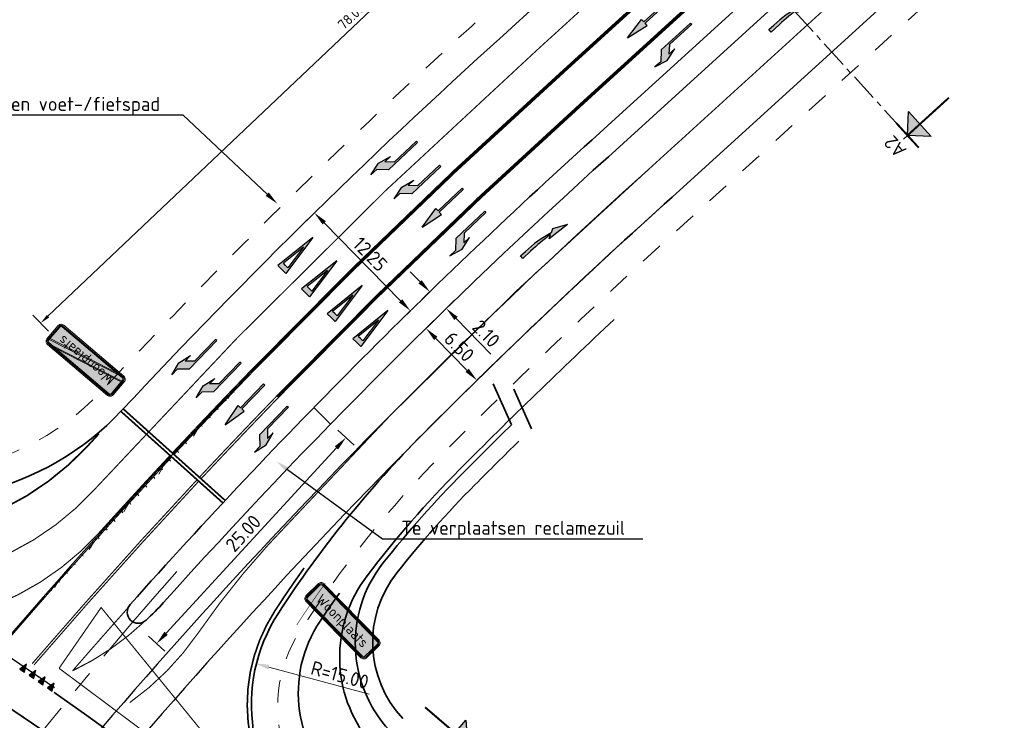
# Model space of a CAD drawing. Header units: metres. Extents: x 169570 to 170928, y 405716 to 407594.
# Tile 9 of 17: x 169942 to 170030, y 406975 to 407037. Entities that reach past the tile are written whole.
import ezdxf
from ezdxf import colors
from ezdxf.entities.mleader import LeaderData, LeaderLine
from ezdxf.enums import TextEntityAlignment as Align
from ezdxf.math import Vec2, Vec3

# ---------------------------------------------------------------- set-up
doc = ezdxf.new("R2010")
doc.units = ezdxf.units.M
for name, pattern in [('AM-AS', [16, 10, -2, 2, -2]), ('VW-1-1_STREEP', [2, 1, -1]), ('VW-1-3_STREEP', [4, 1, -3]), ('VW-3-3_STREEP', [6, 3, -3]), ('XX-CENTER', [8, 5, -1, 1, -1]), ('XX-HIDDEN', [4, 2, -2])]:
    doc.linetypes.add(name, pattern=pattern)
doc.layers.get('Defpoints').update_dxf_attribs({"color": 211})
for name, color, linetype, lineweight in [('N-WE-AM-AS-G', 10, 'AM-AS', 18), ('N-WE-GR-HAAG-G', 90, 'GR-HAAG1', 35), ('N-WE-KW-KUNSTWERK_GELUIDSWERING-G', 7, 'KW-SCHERM', 35), ('N-WE-VH-KANTVERHARDING-G', 210, 'Continuous', 35), ('N-WE-VH-VERHARDING_HALFVERHARDING-G', 34, 'XX-HIDDEN', 35), ('N-WE-VW-MARKERING_DWARS-S-500', 7, 'Continuous', 25), ('N-WE-VW-MARKERING_DWARS_STOPSTREEP_15-G', 7, 'Continuous', 13), ('N-WE-VW-MARKERING_LANGS_STREEP_11_15-G', 7, 'VW-1-1_STREEP', 13), ('N-WE-VW-MARKERING_LANGS_STREEP_13_10-G', 7, 'VW-1-3_STREEP', 13), ('N-WE-VW-MARKERING_LANGS_STREEP_13_30-G', 7, 'VW-1-3_STREEP', 25), ('N-WE-VW-MARKERING_LANGS_STREEP_33_15-G', 7, 'VW-3-3_STREEP', 13), ('N-WE-VW-MARKERING_LANGS_STREEP_DOORGETROKKEN_10-G', 7, 'Continuous', 13), ('N-WE-VW-MARKERING_LANGS_STREEP_DOORGETROKKEN_15-G', 7, 'Continuous', 13), ('N-WE-VW-MARKERING_PIJL-S-500', 7, 'Continuous', 25), ('N-WE-VW-MARKERING_VERKEERSTEKEN-S-500', 7, 'Continuous', 25), ('N-WE-VW-OPRIJZICHT-G', 10, 'XX-HIDDEN', 13), ('N-WE-VW-VERKEERSTEKEN_BORD_H-S-500', 7, 'Continuous', 25), ('N-WE-VW-WERKVAK-A-500', 30, 'Continuous', 18), ('X-XX-AL-M-500', 7, 'Continuous', 18), ('X-XX-AL-T25-500', 7, 'Continuous', 25), ('X-XX-AL-VERWIJZING-S-500', 7, 'Continuous', 25), ('X-XX-AL-VERWIJZING_DOORSNEDE-G', 7, 'XX-CENTER', 18)]:
    doc.layers.add(name, color=color, linetype=linetype, lineweight=lineweight)
doc.layers.add('N-WE-VW-OBSTAKELVRIJEZONE-G', color=140, linetype='XX-HIDDEN', lineweight=18, plot=False)
doc.styles.add('NLCS-ISO-M1000-T25', font='NLCS-ISO.ttf', dxfattribs={"height": 2.5})
doc.styles.add('NLCS-ISO-M500-T18', font='NLCS-ISO.ttf', dxfattribs={"height": 0.9})
doc.styles.add('NLCS-ISO-M500-T25', font='NLCS-ISO.ttf', dxfattribs={"height": 1.25})
doc.styles.add('NLCS-RVV-M200-T25', font='NLCS-RVV.ttf')
doc.linetypes.add('GR-HAAG1', pattern='A,6,[176,NLCS.SHX,S=0.125,R=0,X=0,Y=0],-2', length=8)
doc.linetypes.add('KW-SCHERM', pattern='A,8,-2,[18,Afdeling.shx,S=1,R=0,X=0,Y=0],-2', length=12)
doc.dimstyles.new('NLCS-M500-T18-PIJL_L2_H1', dxfattribs={"dimscale": 0.5, "dimtxt": 2.5, "dimasz": 1.8, "dimexe": 2, "dimexo": 2, "dimgap": 0.7, "dimtad": 1, "dimzin": 0, "dimdsep": 46, "dimtxsty": 'NLCS-ISO-M500-T18', "dimcen": 0, "dimdle": 2, "dimclrd": 256, "dimclre": 256, "dimclrt": 256, "dimadec": 1, "dimazin": 0, "dimtfac": 1, "dimtdec": 3, "dimtofl": 0, "dimtmove": 0, "dimatfit": 3, "dimfxl": 2, "dimfxlon": 1, "dimtfillclr": 256, "dimtolj": 1, "dimtzin": 0, "dimlwd": -1, "dimlwe": -1, "dimarcsym": 0})
doc.dimstyles.new('NLCS-M500-T25-PIJL_L2_H1', dxfattribs={"dimscale": 0.5, "dimtxt": 2.5, "dimasz": 2.5, "dimexe": 2, "dimexo": 2, "dimgap": 0.7, "dimtad": 1, "dimzin": 0, "dimdsep": 46, "dimtxsty": 'NLCS-ISO-M500-T25', "dimcen": 0, "dimdle": 2, "dimclrd": 256, "dimclre": 256, "dimclrt": 256, "dimadec": 1, "dimazin": 0, "dimtfac": 1, "dimtdec": 3, "dimtofl": 0, "dimtmove": 0, "dimatfit": 3, "dimfxl": 2, "dimfxlon": 1, "dimtfillclr": 256, "dimtolj": 1, "dimtzin": 0, "dimlwd": -1, "dimlwe": -1, "dimarcsym": 0})

# ---------------------------------------------------------------- blocks, each defined once
blk = doc.blocks.new('*D1077')
at = {"layer": 'Defpoints', "transparency": 16777216}
for p, q in [((170001.633, 407062.927), (170000.257, 407064.378)), ((169944.996, 407010.611), (170000.292, 407063.033)), ((169945.031, 407009.266), (169943.655, 407010.717))]:
    blk.add_line(p, q, dxfattribs=at)
at = {"layer": 'Defpoints', "color": 0, "transparency": 16777216}
for p in [(170000.945, 407063.652), (170007.956, 407056.257), (169951.354, 407002.596)]:
    blk.add_point(p, dxfattribs=at)
at = {"layer": 'Defpoints', "transparency": 16777216}
for points in [[(170000.189, 407063.142), (170000.395, 407062.924), (170000.945, 407063.652)], [(169944.893, 407010.719), (169945.1, 407010.502), (169944.343, 407009.991)]]:
    blk.add_solid(points, dxfattribs=at)
at = {"layer": 'Defpoints', "transparency": 16777216, "insert": (169972.094, 407037.402), "char_height": 0.9, "attachment_point": 5, "rotation": 43.47214, "style": 'NLCS-ISO-M500-T18'}
blk.add_mtext('\\A1;78.00', dxfattribs=at)
blk = doc.blocks.new('N-SVW-VERKEERSTEKEN_BORD_H01-SO')
at = {"true_color": 0x007dc8}
h = blk.add_hatch(color=152, dxfattribs=at)
h.dxf.hatch_style = 1
h.paths.add_polyline_path([(0, 2.25), (-7.05, 2.25, 0.414214), (-7.75, 1.55), (-7.75, -1.55, 0.414214), (-7.05, -2.25), (0, -2.25), (0, -2.05), (-7.05, -2.05, -0.414214), (-7.55, -1.55), (-7.55, 1.55, -0.414214), (-7.05, 2.05), (0, 2.05)])
at = {"true_color": 0xffffff}
h = blk.add_hatch(color=7, dxfattribs=at)
h.dxf.hatch_style = 1
h.paths.add_polyline_path([(0, 2.05), (-7.05, 2.05, 0.414214), (-7.55, 1.55), (-7.55, -1.55, 0.414214), (-7.05, -2.05), (0, -2.05), (0, -1.85), (-7.05, -1.85, -0.414214), (-7.35, -1.55), (-7.35, 1.55, -0.414214), (-7.05, 1.85), (0, 1.85)])
at = {"true_color": 0x007dc8}
h = blk.add_hatch(color=152, dxfattribs=at)
h.dxf.hatch_style = 1
h.paths.add_polyline_path([(0, 1.85), (-7.05, 1.85, 0.414214), (-7.35, 1.55), (-7.35, -1.55, 0.414214), (-7.05, -1.85), (0, -1.85)])
h = blk.add_hatch(color=152, dxfattribs=at)
h.dxf.hatch_style = 1
h.paths.add_polyline_path([(7.05, 2.25), (0, 2.25), (0, 2.05), (7.05, 2.05, -0.414214), (7.55, 1.55), (7.55, -1.55, -0.414214), (7.05, -2.05), (0, -2.05), (0, -2.25), (7.05, -2.25, 0.414214), (7.75, -1.55), (7.75, 1.55, 0.414214)])
at = {"true_color": 0xffffff}
h = blk.add_hatch(color=7, dxfattribs=at)
h.dxf.hatch_style = 1
h.paths.add_polyline_path([(7.05, 2.05), (0, 2.05), (0, 1.85), (7.05, 1.85, -0.414214), (7.35, 1.55), (7.35, -1.55, -0.414214), (7.05, -1.85), (0, -1.85), (0, -2.05), (7.05, -2.05, 0.414214), (7.55, -1.55), (7.55, 1.55, 0.414214)])
at = {"true_color": 0x007dc8}
h = blk.add_hatch(color=152, dxfattribs=at)
h.dxf.hatch_style = 1
h.paths.add_polyline_path([(7.35, 1.55, 0.414214), (7.05, 1.85), (0, 1.85), (0, -1.85), (7.05, -1.85, 0.414214), (7.35, -1.55)], flags=17)
at = {"color": 145, "lineweight": 0, "true_color": 0x377daf}
blk.add_lwpolyline([(-7.05, -2.25), (7.05, -2.25, 0.414214), (7.75, -1.55), (7.75, 1.55, 0.414214), (7.05, 2.25), (-7.05, 2.25, 0.414214), (-7.75, 1.55), (-7.75, -1.55, 0.414214)], format="xyb", close=True, dxfattribs=at)
at = {"color": 7, "lineweight": 0, "true_color": 0xffffff}
for points in [[(-7.05, -2.05), (7.05, -2.05, 0.414214), (7.55, -1.55), (7.55, 1.55, 0.414214), (7.05, 2.05), (-7.05, 2.05, 0.414214), (-7.55, 1.55), (-7.55, -1.55, 0.414214)], [(-7.05, -1.85), (7.05, -1.85, 0.414214), (7.35, -1.55), (7.35, 1.55, 0.414214), (7.05, 1.85), (-7.05, 1.85, 0.414214), (-7.35, 1.55), (-7.35, -1.55, 0.414214)]]:
    blk.add_lwpolyline(points, format="xyb", close=True, dxfattribs=at)
at = {"color": 7, "true_color": 0xffffff, "style": 'NLCS-RVV-M200-T25'}
blk.add_text('Woonplaats', height=1.8, dxfattribs=at).set_placement((0, 0), align=Align.MIDDLE_CENTER)
blk = doc.blocks.new('N-SVW-VERKEERSTEKEN_BORD_H02-SO')
at = {"true_color": 0x007dc8}
h = blk.add_hatch(color=152, dxfattribs=at)
h.dxf.hatch_style = 1
h.paths.add_polyline_path([(0, -2.05), (-7.05, -2.05, -0.414214), (-7.55, -1.55), (-7.55, 1.55, -0.414214), (-7.05, 2.05), (0, 2.05), (0, 2.25), (-7.05, 2.25, 0.414214), (-7.75, 1.55), (-7.75, -1.55, 0.414214), (-7.05, -2.25), (0, -2.25)])
at = {"true_color": 0xffffff}
h = blk.add_hatch(color=7, dxfattribs=at)
h.dxf.hatch_style = 1
h.paths.add_polyline_path([(0, 2.05), (-7.05, 2.05, 0.414214), (-7.55, 1.55), (-7.55, -1.55, 0.414214), (-7.05, -2.05), (0, -2.05), (0, -1.85), (-7.05, -1.85, -0.414214), (-7.35, -1.55), (-7.35, -1.37), (-7.35, -1.16), (-7.35, 1.55, -0.414214), (-7.05, 1.85), (0, 1.85)])
at = {"true_color": 0x007dc8}
h = blk.add_hatch(color=152, dxfattribs=at)
h.dxf.hatch_style = 1
h.paths.add_polyline_path([(0, 1.85), (-7.05, 1.85, 0.414214), (-7.35, 1.55), (-7.35, -1.16), (0, 0.54)])
h = blk.add_hatch(color=152, dxfattribs=at)
h.dxf.hatch_style = 1
h.paths.add_polyline_path([(7.75, -1.55), (7.75, 1.55, 0.414214), (7.05, 2.25), (0, 2.25), (0, 2.05), (7.05, 2.05, -0.414214), (7.55, 1.55), (7.55, -1.55, -0.414214), (7.05, -2.05), (0, -2.05), (0, -2.25), (7.05, -2.25, 0.414214)])
at = {"true_color": 0xffffff}
h = blk.add_hatch(color=7, dxfattribs=at)
h.dxf.hatch_style = 1
h.paths.add_polyline_path([(7.05, 2.05), (0, 2.05), (0, 1.85), (7.05, 1.85, -0.414214), (7.35, 1.55), (7.35, 1.37), (7.35, 1.16), (7.35, -1.55, -0.414214), (7.05, -1.85), (0, -1.85), (0, -2.05), (7.05, -2.05, 0.414214), (7.55, -1.55), (7.55, 1.55, 0.414214)])
h = blk.add_hatch(color=7, dxfattribs=at)
h.dxf.hatch_style = 1
h.paths.add_polyline_path([(6.26, 1.85), (5.63, 1.85), (0, 0.54), (0, 0.37)], flags=17)
at = {"true_color": 0xff0000}
h = blk.add_hatch(color=1, dxfattribs=at)
h.dxf.hatch_style = 1
h.paths.add_polyline_path([(7.35, 1.37), (7.35, 1.55, 0.414214), (7.05, 1.85), (6.26, 1.85), (0, 0.37), (0, -0.37)])
at = {"true_color": 0x007dc8}
h = blk.add_hatch(color=152, dxfattribs=at)
h.dxf.hatch_style = 1
h.paths.add_polyline_path([(5.63, 1.85), (0, 1.85), (0, 0.54)])
at = {"true_color": 0xffffff}
h = blk.add_hatch(color=7, dxfattribs=at)
h.dxf.hatch_style = 1
h.paths.add_polyline_path([(0, 0.37), (0, 0.54), (-7.35, -1.16), (-7.35, -1.37)], flags=17)
at = {"true_color": 0xff0000}
h = blk.add_hatch(color=1, dxfattribs=at)
h.dxf.hatch_style = 1
h.paths.add_polyline_path([(0, 0.37), (-7.35, -1.37), (-7.35, -1.55, 0.414214), (-7.05, -1.85), (-6.26, -1.85), (0, -0.37)])
at = {"true_color": 0xffffff}
h = blk.add_hatch(color=7, dxfattribs=at)
h.dxf.hatch_style = 1
h.paths.add_polyline_path([(7.35, 1.16), (7.35, 1.37), (0, -0.37), (0, -0.54)])
at = {"true_color": 0x007dc8}
h = blk.add_hatch(color=152, dxfattribs=at)
h.dxf.hatch_style = 1
h.paths.add_polyline_path([(7.35, 1.16), (0, -0.54), (0, -1.85), (7.05, -1.85, 0.414214), (7.35, -1.55)])
at = {"true_color": 0xffffff}
h = blk.add_hatch(color=7, dxfattribs=at)
h.dxf.hatch_style = 1
h.paths.add_polyline_path([(0, -0.54), (0, -0.37), (-6.26, -1.85), (-5.63, -1.85)], flags=17)
at = {"true_color": 0x007dc8}
h = blk.add_hatch(color=152, dxfattribs=at)
h.dxf.hatch_style = 1
h.paths.add_polyline_path([(0, -0.54), (-5.63, -1.85), (0, -1.85)])
at = {"color": 145, "lineweight": 0, "true_color": 0x377daf}
blk.add_lwpolyline([(-7.05, -2.25), (7.05, -2.25, 0.414214), (7.75, -1.55), (7.75, 1.55, 0.414214), (7.05, 2.25), (-7.05, 2.25, 0.414214), (-7.75, 1.55), (-7.75, -1.55, 0.414214)], format="xyb", close=True, dxfattribs=at)
at = {"color": 7, "lineweight": 0, "true_color": 0xffffff}
for points in [[(-7.05, -2.05), (7.05, -2.05, 0.414214), (7.55, -1.55), (7.55, 1.55, 0.414214), (7.05, 2.05), (-7.05, 2.05, 0.414214), (-7.55, 1.55), (-7.55, -1.55, 0.414214)], [(-7.05, -1.85), (7.05, -1.85, 0.414214), (7.35, -1.55), (7.35, 1.55, 0.414214), (7.05, 1.85), (-7.05, 1.85, 0.414214), (-7.35, 1.55), (-7.35, -1.55, 0.414214)]]:
    blk.add_lwpolyline(points, format="xyb", close=True, dxfattribs=at)
at = {"color": 1, "lineweight": 0, "true_color": 0xff0000}
blk.add_lwpolyline([(7.35, 1.37), (7.35, 1.55, 0.414214), (7.05, 1.85), (6.26, 1.85), (-7.35, -1.37), (-7.35, -1.55, 0.414214), (-7.05, -1.85), (-6.26, -1.85)], format="xyb", close=True, dxfattribs=at)
at = {"color": 7, "lineweight": 0, "true_color": 0xffffff}
for points in [[(6.26, 1.85), (5.63, 1.85), (-7.35, -1.16), (-7.35, -1.37)], [(7.35, 1.37), (7.35, 1.16), (-5.63, -1.85), (-6.26, -1.85)]]:
    blk.add_lwpolyline(points, close=True, dxfattribs=at)
at = {"color": 7, "true_color": 0xffffff, "style": 'NLCS-RVV-M200-T25'}
blk.add_text('Woonplaats', height=1.8, dxfattribs=at).set_placement((0, 0), align=Align.MIDDLE_CENTER)
blk = doc.blocks.new('N-SVW-MARKERING_PIJL_VERDRIJF_RE_5.0')
h = blk.add_hatch(color=256)
h.paths.add_polyline_path([(5, -0.66), (2.92, -0.46), (3.27, -0.28, 0.004791), (2.888, -0.24), (4.153, -0.24)])
h.paths.add_polyline_path([(3.43, -0.2), (3.75, -0.04), (4.153, -0.24), (2.888, -0.24, 0.024122), (0.96, -0.15), (0, -0.15), (0, 0.15), (0.6, 0.15, -0.062013)])
for p, q in [((0, 0.15), (0.6, 0.15)), ((0, -0.15), (0, 0.15)), ((0, -0.15), (0.96, -0.15)), ((2.92, -0.46), (3.27, -0.28)), ((5, -0.66), (2.92, -0.46)), ((3.75, -0.04), (3.43, -0.2)), ((5, -0.66), (3.75, -0.04))]:
    blk.add_line(p, q)
for centre, radius, start, end in [((0.609, -11.39), 11.54, 75.85265, 90.04685), ((0.992, -20.17), 20.02, 83.46636, 90.09156)]:
    blk.add_arc(centre, radius, start, end)
blk = doc.blocks.new('N-SVW-MARKERING_PIJL_RA_5.0')
blk.add_hatch(color=256).paths.add_polyline_path([(3.296, -0.675), (2.6, -0.675), (3.8, -0.975), (5, -0.675), (4.3, -0.675), (3.55, 0.075), (0, 0.075), (0, -0.075), (2.696, -0.075)])
for p, q in [((0, 0.075), (3.55, 0.075)), ((0, 0.075), (0, -0.075)), ((3.55, 0.075), (4.3, -0.675)), ((0, -0.075), (2.696, -0.075)), ((2.6, -0.675), (3.296, -0.675)), ((3.8, -0.975), (2.6, -0.675)), ((2.696, -0.075), (3.296, -0.675)), ((5, -0.675), (3.8, -0.975)), ((4.3, -0.675), (5, -0.675))]:
    blk.add_line(p, q)
blk = doc.blocks.new('N-SVW-MARKERING_PIJL_RD_5.0')
blk.add_hatch(color=256).paths.add_polyline_path([(2.95, 0.375), (2.95, 0.075), (0, 0.075), (0, -0.075), (2.95, -0.075), (2.95, -0.375), (5, 0)])
for p, q in [((0, 0.075), (2.95, 0.075)), ((0, -0.075), (0, 0.075)), ((2.95, 0.375), (2.95, 0.075)), ((5, 0), (2.95, 0.375)), ((5, 0), (2.95, -0.375)), ((0, -0.075), (2.95, -0.075)), ((2.95, -0.075), (2.95, -0.375))]:
    blk.add_line(p, q)
blk = doc.blocks.new('N-SVW-MARKERING_PIJL_LA_5.0')
blk.add_hatch(color=256).paths.add_polyline_path([(3.296, 0.675), (2.696, 0.075), (0, 0.075), (0, -0.075), (3.55, -0.075), (4.3, 0.675), (5, 0.675), (3.8, 0.975), (2.6, 0.675)])
for p, q in [((3.8, 0.975), (2.6, 0.675)), ((5, 0.675), (3.8, 0.975)), ((0, 0.075), (2.696, 0.075)), ((0, -0.075), (0, 0.075)), ((2.6, 0.675), (3.296, 0.675)), ((2.696, 0.075), (3.296, 0.675)), ((3.55, -0.075), (4.3, 0.675)), ((4.3, 0.675), (5, 0.675)), ((0, -0.075), (3.55, -0.075))]:
    blk.add_line(p, q)
blk = doc.blocks.new('N-SVW-MARKERING_VERKEERSTEKEN_VOORWAARSCHUWINGSDRIEHOEK_4.0')
h = blk.add_hatch(color=256)
h.paths.add_polyline_path([(0.5, 4), (0, 4), (-0.5, 4), (0, 0)])
h.paths.add_polyline_path([(0.286, 3.5), (0, 1.209), (-0.286, 3.5), (0, 3.5)], flags=16)
for p, q in [((0, 0), (-0.5, 4)), ((0, 4), (-0.5, 4)), ((0, 0), (0.5, 4)), ((0, 4), (0.5, 4)), ((0, 1.209), (-0.286, 3.5)), ((0, 3.5), (-0.286, 3.5)), ((0, 1.209), (0.286, 3.5)), ((0, 3.5), (0.286, 3.5))]:
    blk.add_line(p, q)
blk = doc.blocks.new('*D1036')
at = {"layer": 'Defpoints', "color": 0, "transparency": 16777216}
for p in [(169963.535, 406979.587), (169978.014, 406975.669)]:
    blk.add_point(p, dxfattribs=at)
at = {"layer": 'X-XX-AL-M-500', "transparency": 16777216}
blk.add_line((169973.702, 406976.836), (169964.742, 406979.261), dxfattribs=at)
blk.add_solid([(169964.796, 406979.462), (169964.688, 406979.06), (169963.535, 406979.587)], dxfattribs=at)
at = {"layer": 'X-XX-AL-M-500', "transparency": 16777216, "insert": (169971.085, 406978.554), "char_height": 1.25, "attachment_point": 5, "rotation": 344.85505, "style": 'NLCS-ISO-M500-T25'}
blk.add_mtext('\\A1;R=15.00', dxfattribs=at)
blk = doc.blocks.new('*D1038')
at = {"layer": 'Defpoints', "color": 0, "transparency": 16777216}
for p in [(169968.812, 407019.844), (169977.388, 407011.096), (169977.388, 407011.096)]:
    blk.add_point(p, dxfattribs=at)
at = {"layer": 'X-XX-AL-M-500', "transparency": 16777216}
for p, q in [((169968.812, 407019.844), (169968.098, 407019.143)), ((169969.687, 407018.951), (169976.513, 407011.989)), ((169977.388, 407011.096), (169976.674, 407010.396))]:
    blk.add_line(p, q, dxfattribs=at)
for points in [[(169969.836, 407019.097), (169969.539, 407018.805), (169968.812, 407019.844)], [(169976.662, 407012.134), (169976.364, 407011.843), (169977.388, 407011.096)]]:
    blk.add_solid(points, dxfattribs=at)
at = {"layer": 'X-XX-AL-M-500', "transparency": 16777216, "insert": (169973.796, 407016.152), "char_height": 1.25, "attachment_point": 5, "rotation": 314.43157, "style": 'NLCS-ISO-M500-T25'}
blk.add_mtext('\\A1;12.25', dxfattribs=at)
blk = doc.blocks.new('*D1039')
at = {"layer": 'Defpoints', "color": 0, "transparency": 16777216}
for p in [(169977.388, 407011.096), (169980.596, 407011.301), (169978.858, 407009.596)]:
    blk.add_point(p, dxfattribs=at)
at = {"layer": 'X-XX-AL-M-500', "transparency": 16777216}
for p, q in [((169978.251, 407013.693), (169977.376, 407014.585)), ((169978.412, 407012.1), (169979.84, 407013.5)), ((169979.882, 407010.6), (169981.31, 407012.001)), ((169981.471, 407010.408), (169984.587, 407007.23))]:
    blk.add_line(p, q, dxfattribs=at)
for points in [[(169978.4, 407013.839), (169978.102, 407013.547), (169979.126, 407012.8)], [(169981.62, 407010.554), (169981.323, 407010.262), (169980.596, 407011.301)]]:
    blk.add_solid(points, dxfattribs=at)
at = {"layer": 'X-XX-AL-M-500', "transparency": 16777216, "insert": (169984.163, 407009.055), "char_height": 1.25, "attachment_point": 5, "rotation": 314.43159, "style": 'NLCS-ISO-M500-T25'}
blk.add_mtext('\\A1;2.10', dxfattribs=at)
blk = doc.blocks.new('*D1040')
at = {"layer": 'Defpoints', "color": 0, "transparency": 16777216}
for p in [(169978.784, 407009.523), (169983.335, 407004.883), (169983.335, 407004.883)]:
    blk.add_point(p, dxfattribs=at)
at = {"layer": 'X-XX-AL-M-500', "transparency": 16777216}
for p, q in [((169978.784, 407009.523), (169979.497, 407010.223)), ((169979.659, 407008.631), (169982.46, 407005.775)), ((169983.335, 407004.883), (169984.049, 407005.583))]:
    blk.add_line(p, q, dxfattribs=at)
for points in [[(169979.807, 407008.777), (169979.51, 407008.485), (169978.784, 407009.523)], [(169982.608, 407005.921), (169982.311, 407005.629), (169983.335, 407004.883)]]:
    blk.add_solid(points, dxfattribs=at)
at = {"layer": 'X-XX-AL-M-500', "transparency": 16777216, "insert": (169981.755, 407007.886), "char_height": 1.25, "attachment_point": 5, "rotation": 314.44257, "style": 'NLCS-ISO-M500-T25'}
blk.add_mtext('\\A1;6.50', dxfattribs=at)
blk = doc.blocks.new('*D1042')
at = {"layer": 'Defpoints', "color": 0, "transparency": 16777216}
for p in [(169969.509, 407001.71), (169971.626, 406999.765), (169952.592, 406983.306)]:
    blk.add_point(p, dxfattribs=at)
at = {"layer": 'X-XX-AL-M-500', "transparency": 16777216}
for p, q in [((169970.889, 407000.442), (169972.362, 406999.088)), ((169955.555, 406982.281), (169970.78, 406998.845)), ((169953.972, 406982.037), (169955.445, 406980.684))]:
    blk.add_line(p, q, dxfattribs=at)
for points in [[(169970.626, 406998.986), (169970.933, 406998.704), (169971.626, 406999.765)], [(169955.401, 406982.422), (169955.708, 406982.14), (169954.709, 406981.36)]]:
    blk.add_solid(points, dxfattribs=at)
at = {"layer": 'X-XX-AL-M-500', "transparency": 16777216, "insert": (169962.449, 406991.222), "char_height": 1.25, "attachment_point": 5, "rotation": 47.41137, "style": 'NLCS-ISO-M500-T25'}
blk.add_mtext('\\A1;25.00', dxfattribs=at)
blk = doc.blocks.new('*U1195')
at = {"transparency": 33554687}
for points in [[(-57.19, 0.33), (-54.02, 3.15), (-51.2, -0.02)], [(36.76, -5.15), (39.93, -2.33), (42.75, -5.5)]]:
    blk.add_hatch(color=256, dxfattribs=at).paths.add_polyline_path(points)
for p, q in [((-57.19, 0.33), (-54.02, 3.15)), ((-54.02, 3.15), (-54.19, 0.16)), ((-54.02, 3.15), (-51.2, -0.02)), ((-51.2, -0.02), (-57.19, 0.33)), ((36.76, -5.15), (39.93, -2.33)), ((39.93, -2.33), (39.76, -5.33)), ((39.93, -2.33), (42.75, -5.5)), ((42.75, -5.5), (36.76, -5.15))]:
    blk.add_line(p, q, dxfattribs=at)
at = {"transparency": 33554687, "const_width": 0.35}
for points in [[(-57.01, 3.33), (-51.02, 2.98)], [(-54.02, 3.15), (-54.6, -6.83)], [(36.94, -2.16), (42.93, -2.51)], [(39.93, -2.33), (39.35, -12.31)]]:
    blk.add_lwpolyline(points, dxfattribs=at)
at = {"layer": 'Defpoints', "transparency": 33554687}
for points in [[(-54.02, 3.15), (-53.96, 4.15)], [(39.93, -2.33), (39.99, -1.33)]]:
    blk.add_lwpolyline(points, dxfattribs=at)
at = {"layer": 'X-XX-AL-VERWIJZING_DOORSNEDE-G', "transparency": 33554687}
blk.add_line((39.93, -2.33), (-54.02, 3.15), dxfattribs=at)
at = {"transparency": 33554687, "style": 'NLCS-ISO-M1000-T25'}
for tag, p in [('NUMMER1', (-53.96, 4.15)), ('NUMMER2', (39.99, -1.33))]:
    blk.add_attdef(tag, text='', height=2.5, rotation=356.6581, dxfattribs=at).set_placement(p, align=Align.BOTTOM_CENTER)
blk = doc.blocks.new('*U1196')
at = {"transparency": 33554687}
for points in [[(-92.5, 2.4), (-89.33, 5.22), (-86.51, 2.05)], [(42.89, -5.51), (46.06, -2.69), (48.88, -5.86)]]:
    blk.add_hatch(color=256, dxfattribs=at).paths.add_polyline_path(points)
for p, q in [((-92.5, 2.4), (-89.33, 5.22)), ((-89.33, 5.22), (-89.5, 2.22)), ((-89.33, 5.22), (-86.51, 2.05)), ((-86.51, 2.05), (-92.5, 2.4)), ((42.89, -5.51), (46.06, -2.69)), ((46.06, -2.69), (45.89, -5.68)), ((46.06, -2.69), (48.88, -5.86)), ((48.88, -5.86), (42.89, -5.51))]:
    blk.add_line(p, q, dxfattribs=at)
at = {"transparency": 33554687, "const_width": 0.35}
for points in [[(-92.32, 5.39), (-86.33, 5.04)], [(-89.33, 5.22), (-89.91, -4.77)], [(43.07, -2.51), (49.06, -2.86)], [(46.06, -2.69), (45.48, -12.67)]]:
    blk.add_lwpolyline(points, dxfattribs=at)
at = {"layer": 'Defpoints', "transparency": 33554687}
for points in [[(-89.33, 5.22), (-89.27, 6.21)], [(46.06, -2.69), (46.12, -1.69)]]:
    blk.add_lwpolyline(points, dxfattribs=at)
at = {"layer": 'X-XX-AL-VERWIJZING_DOORSNEDE-G', "transparency": 33554687}
blk.add_line((46.06, -2.69), (-89.33, 5.22), dxfattribs=at)
at = {"transparency": 33554687, "style": 'NLCS-ISO-M1000-T25'}
for tag, p in [('NUMMER1', (-89.27, 6.21)), ('NUMMER2', (46.12, -1.69))]:
    blk.add_attdef(tag, text='', height=2.5, rotation=356.6581, dxfattribs=at).set_placement(p, align=Align.BOTTOM_CENTER)
blk = doc.blocks.new('N-SVW-MARKERING_DWARS_DRIEHOEK_50 70')
blk.add_hatch(color=256).paths.add_polyline_path([(0.5, 0.35), (0, 0.35), (0.25, -0.35)])
at = {"flags": 128}
blk.add_lwpolyline([(0.25, -0.35), (0.5, 0.35), (0, 0.35)], close=True, dxfattribs=at)

msp = doc.modelspace()

# ---------------------------------------------------------------- hatches: boundary and pattern name
at = {"layer": 'N-WE-VW-WERKVAK-A-500'}
h = msp.add_hatch(dxfattribs=at)
h.set_pattern_fill('AVH-ASFALT', color=256, pattern_type=2)
h.set_pattern_definition([(60, (0, 0), (-0.8660254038, 0.5), []), (120, (0, 0), (-0.8660254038, -0.5), [])])
edge = h.paths.add_edge_path()
edge.add_arc((170357.194, 406623.445), 548.846, 135.87974, 138.93991)

# ---------------------------------------------------------------- linework, layer by layer
at = {"layer": 'Defpoints', "transparency": 33554687, "flags": 128}
msp.add_lwpolyline([(169945.566, 406977.408), (169940.576, 406980.808)], dxfattribs=at)
at = {"layer": 'Defpoints', "transparency": 33554687}
for radius, start, end in [(552.196, 131.89421, 144.04069), (540.596, 131.89116, 142.19053), (537.346, 131.89116, 142.19053)]:
    msp.add_arc((170359.581, 406621.243), radius, start, end, dxfattribs=at)
at = {"layer": 'N-WE-AM-AS-G'}
msp.add_lwpolyline([(169925.968, 406918.545), (169924.852, 406921.354, -0.25562), (169927.134, 406950.056, -0.031589), (169956.513, 406987.807, -0.031589)], format="xyb", dxfattribs=at)
at = {"layer": 'N-WE-GR-HAAG-G', "transparency": 33554687, "flags": 128}
msp.add_lwpolyline([(169971.531, 406968.119, -0.384806), (169969.321, 406983.378, -0.007821), (169971.042, 406985.858, -0.007821)], format="xyb", dxfattribs=at)
at = {"layer": 'N-WE-KW-KUNSTWERK_GELUIDSWERING-G', "transparency": 33554687, "flags": 128}
msp.add_lwpolyline([(170207.761, 406709.224), (170186.47, 406708.052, -0.132935), (170170.23, 406712.506), (170157.009, 406727.199), (170142.7, 406744.456), (170123.622, 406769.953), (170062.738, 406853.113), (170049.768, 406871.877), (170045.479, 406879.634), (170039.537, 406890.063), (170033.236, 406900.542, 0.012672), (170016.923, 406920.863, -0.023955), (170016.34, 406921.623), (170009.351, 406931.709, 0.03589), (170008.452, 406932.826, -0.015998), (169973.778, 406972.563, -0.34703), (169973.519, 406987.427, -0.033001), (169981.785, 406996.917, -0.009037), (169995.608, 407010.324, -0.009037)], format="xyb", dxfattribs=at)
at = {"layer": 'N-WE-VH-KANTVERHARDING-G'}
for p, q in [((169986.416, 407000.901), (169984.779, 407004.568)), ((169988.211, 407000.56), (169986.632, 407004.095))]:
    msp.add_line(p, q, dxfattribs=at)
at = {"layer": 'N-WE-VH-KANTVERHARDING-G', "transparency": 33554687}
for points in [[(170086.383, 407112.127), (170052.254, 407088.022), (170009.687, 407057.534), (169986.818, 407036.731, 0.022117), (169951.571, 407002.177, -0.300233), (169924.796, 406995.727, -0.032622), (169912.853, 407000.949, 0.08878), (169808.473, 407033.274, -0.00659), (169800.903, 407034.313), (169771.396, 407037.296, -0.014634), (169754.927, 407042.035)], [(170064.396, 407084.968), (170046.505, 407071.626), (169996.437, 407026.082, 0.026723), (169955.327, 406985.038, -0.022347), (169953.76, 406983.446, -0.954403), (169952.334, 406984.845, -0.027703), (169995.03, 407027.641), (170017.065, 407047.685), (170036.818, 407069.624, -0.019846), (170052.292, 407082.038), (170088.356, 407108.687)], [(170926.575, 406581.806), (170887.469, 406578.37), (170799.743, 406570.471, -0.00964), (170761.282, 406567.754, 0.009227), (170724.333, 406565.175), (170550.431, 406549.806, -0.064167), (170449.192, 406553.859, -0.202141), (170119.561, 406763.785), (170046.322, 406869.741), (170041.947, 406877.651), (170036.042, 406888.017), (170028.505, 406900.55, 0.023748), (169997.132, 406937.482, 0.031611), (169968.599, 406964.379, -0.380446), (169965.599, 406984.093, -0.051678), (169978.551, 407000.132, -0.014275), (170000.794, 407021.259), (170056.355, 407071.799), (170069.178, 407083.196)]]:
    msp.add_lwpolyline(points, format="xyb", dxfattribs=at)
at = {"layer": 'N-WE-VH-KANTVERHARDING-G', "transparency": 33554687, "flags": 128}
msp.add_lwpolyline([(169970.261, 407000.977), (169968.757, 407002.443)], dxfattribs=at)
for points in [[(169986.416, 407000.901, 0.00286), (169982.097, 406996.607, 0.028401), (169974.939, 406988.541, 0.369321), (169975.516, 406973.602)], [(169987.088, 406999.458, 0.00261), (169983.161, 406995.549, 0.028141), (169976.177, 406987.687, 0.370865), (169976.701, 406974.656)]]:
    msp.add_lwpolyline(points, format="xyb", dxfattribs=at)
at = {"layer": 'N-WE-VH-VERHARDING_HALFVERHARDING-G', "const_width": 0.05, "flags": 128}
msp.add_lwpolyline([(169967.235, 406983.031, -0.01152), (169969.782, 406986.762)], format="xyb", dxfattribs=at)
at = {"layer": 'N-WE-VW-MARKERING_DWARS_STOPSTREEP_15-G', "transparency": 33554687, "const_width": 0.15, "flags": 128}
for points in [[(169951.717, 407002.333), (169960.835, 406994.149)], [(169951.512, 407002.113), (169960.63, 406993.93)]]:
    msp.add_lwpolyline(points, dxfattribs=at)
at = {"layer": 'N-WE-VW-MARKERING_LANGS_STREEP_11_15-G', "ltscale": 2, "const_width": 0.15, "flags": 128}
for points in [[(169915.318, 406991.858, -0.048593), (169964, 406958.873, -0.044096)], [(169931.719, 406978.407, -0.016697), (169948.236, 406967.076, -0.016697)], [(169945.534, 406977.006, -0.008485), (169953.967, 406970.916, -0.007413)], [(169952.378, 406946.961, 0.044845), (169908.347, 406976.59, 0.044845)]]:
    msp.add_lwpolyline(points, format="xyb", dxfattribs=at)
at = {"layer": 'N-WE-VW-MARKERING_LANGS_STREEP_13_10-G', "ltscale": 2, "transparency": 33554687, "const_width": 0.1, "flags": 128}
msp.add_lwpolyline([(169930.313, 406986.95, 0.214632), (169949.138, 406995.113, -0.025197), (169988.829, 407034.505), (170022.89, 407065.489)], format="xyb", dxfattribs=at)
at = {"layer": 'N-WE-VW-MARKERING_LANGS_STREEP_13_10-G', "ltscale": 2, "const_width": 0.1, "flags": 128}
msp.add_lwpolyline([(170029.274, 407051.559), (169998.616, 407023.671, 0.026678), (169964.674, 406990.176, 0.033728), (169958.387, 406982.262, -0.087346), (169952.303, 406976.087)], format="xyb", dxfattribs=at)
at = {"layer": 'N-WE-VW-MARKERING_LANGS_STREEP_13_30-G', "ltscale": 2, "const_width": 0.3, "flags": 128}
for points in [[(170064.247, 407096.493, 0.030805), (170040.25, 407077.224), (169990.84, 407032.279, 0.01742), (169963.12, 407005.611, 0.01742)], [(170037.826, 407070.626), (169993.019, 407029.867, 0.017395), (169965.499, 407003.396, 0.017395)]]:
    msp.add_lwpolyline(points, format="xyb", dxfattribs=at)
at = {"layer": 'N-WE-VW-MARKERING_LANGS_STREEP_33_15-G', "ltscale": 2, "const_width": 0.15, "flags": 128}
msp.add_lwpolyline([(170926.607, 406581.432), (170887.503, 406577.996), (170799.777, 406570.097, -0.00964), (170761.301, 406567.379, 0.009227), (170724.366, 406564.801), (170550.464, 406549.432, -0.064167), (170449.129, 406553.489, -0.202141), (170119.252, 406763.572), (170046.002, 406869.543), (170041.62, 406877.468), (170035.718, 406887.828), (170028.195, 406900.338, 0.023738), (169996.858, 406937.226, 0.031611), (169968.36, 406964.091, -0.380446), (169965.285, 406984.297, -0.01152), (169967.893, 406988.116, 0.01152)], format="xyb", dxfattribs=at)
at = {"layer": 'N-WE-VW-MARKERING_LANGS_STREEP_DOORGETROKKEN_10-G', "const_width": 0.1, "flags": 128}
for points in [[(169963.047, 407005.679, 0.004555), (169956.109, 406998.391, 0.004555)], [(169963.193, 407005.543, 0.004555), (169956.257, 406998.257, 0.004555)], [(169965.427, 407003.465, 0.004555), (169958.528, 406996.22, 0.004555)], [(169965.576, 407003.331, 0.004557), (169958.677, 406996.086, 0.004557)], [(169955.904, 406998.172, 0.004242), (169949.567, 406991.269, -0.161941), (169935.837, 406983.489)], [(169956.053, 406998.038, 0.010646), (169940.379, 406980.519)], [(169958.323, 406996.001, 0.010054), (169943.581, 406979.566, 0.010054)], [(169958.472, 406995.867, 0.010045), (169943.747, 406979.452, 0.010045)], [(169953.627, 406983.342, -0.078651), (169947.194, 406978.929, -0.003446), (169952.163, 406984.579)]]:
    msp.add_lwpolyline(points, format="xyb", dxfattribs=at)
at = {"layer": 'N-WE-VW-MARKERING_LANGS_STREEP_DOORGETROKKEN_15-G', "const_width": 0.15, "flags": 128}
msp.add_lwpolyline([(169770.744, 407036.986, 0.033129), (169808.841, 407029.575, -0.013331), (169824.992, 407027.092, -0.081114), (169918.096, 406994.043, 0.345455), (169948.553, 406999.029, -0.000654), (169949.543, 407000.104)], format="xyb", dxfattribs=at)
at = {"layer": 'N-WE-VW-OBSTAKELVRIJEZONE-G', "transparency": 33554687, "flags": 128}
for points in [[(170084.941, 407114.169), (170050.805, 407090.059), (170008.112, 407059.481), (169985.142, 407038.586, 0.022114), (169949.744, 407003.883, -0.187649), (169935.045, 406996.805, -0.187649)], [(170070.839, 407081.327), (170058.026, 407069.94), (170002.47, 407019.404, 0.014279), (169980.324, 406998.369, 0.052569), (169967.508, 406982.44, 0.231409), (169966.218, 406971.534, -0.036706), (170000.09, 406940.248, -0.023862), (170031.856, 406902.837), (170039.537, 406890.063), (170045.479, 406879.634), (170049.768, 406871.877), (170122.892, 406766.088, 0.202141), (170449.87, 406557.852, 0.064167), (170550.074, 406553.84), (170723.976, 406569.209, -0.009227), (170761.074, 406571.799, 0.00964), (170799.38, 406574.504), (170887.11, 406582.404), (170926.22, 406585.841)]]:
    msp.add_lwpolyline(points, format="xyb", dxfattribs=at)
at = {"layer": 'N-WE-VW-OPRIJZICHT-G', "transparency": 33554687, "const_width": 0.1, "flags": 128}
msp.add_lwpolyline([(169949.745, 406984.582), (169945.988, 406979.156, -0.053424), (169995.744, 406936.185, -0.025004), (170028.554, 406897.364), (170034.661, 406887.209), (170040.552, 406876.868), (170044.96, 406868.897), (170049.548, 406862.26)], format="xyb", close=True, dxfattribs=at)

# ---------------------------------------------------------------- block references
at = {"layer": 'N-WE-VW-MARKERING_DWARS-S-500', "rotation": 145.7250285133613}
for p in [(169943.087, 406979.097), (169943.913, 406978.534), (169944.739, 406977.971), (169945.566, 406977.408)]:
    msp.add_blockref('N-SVW-MARKERING_DWARS_DRIEHOEK_50 70', p, dxfattribs=at)
at = {"layer": 'N-WE-VW-MARKERING_PIJL-S-500'}
for name, p, rotation in [('N-SVW-MARKERING_PIJL_VERDRIJF_RE_5.0', (170009.526, 407036.116), 42.29113072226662), ('N-SVW-MARKERING_PIJL_RD_5.0', (170000.485, 407038.855), 222.5553360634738), ('N-SVW-MARKERING_PIJL_LA_5.0', (170002.48, 407036.75), 222.420392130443), ('N-SVW-MARKERING_PIJL_RA_5.0', (169977.963, 407026.177), 223.424916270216), ('N-SVW-MARKERING_PIJL_RA_5.0', (169980.046, 407024.053), 223.4266144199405), ('N-SVW-MARKERING_PIJL_RD_5.0', (169982.06, 407022), 223.5575096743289), ('N-SVW-MARKERING_PIJL_LA_5.0', (169984.092, 407019.93), 223.4225657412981), ('N-SVW-MARKERING_PIJL_VERDRIJF_RE_5.0', (169987.332, 407015.882), 42.97998327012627), ('N-SVW-MARKERING_PIJL_RA_5.0', (169960.027, 407008.491), 226.0189111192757), ('N-SVW-MARKERING_PIJL_RA_5.0', (169962.205, 407006.463), 226.0206092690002), ('N-SVW-MARKERING_PIJL_RD_5.0', (169964.31, 407004.504), 226.1515045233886), ('N-SVW-MARKERING_PIJL_LA_5.0', (169966.433, 407002.527), 226.0165605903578)]:
    msp.add_blockref(name, p, dxfattribs=dict(at, rotation=rotation))
at = {"layer": 'N-WE-VW-MARKERING_VERKEERSTEKEN-S-500'}
for p, rotation in [((169968.68, 407017.645), 135.7510334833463), ((169970.811, 407015.568), 135.7510334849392), ((169973.086, 407013.352), 135.7510334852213), ((169975.379, 407011.119), 135.7510334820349)]:
    msp.add_blockref('N-SVW-MARKERING_VERKEERSTEKEN_VOORWAARSCHUWINGSDRIEHOEK_4.0', p, dxfattribs=dict(at, rotation=rotation))
at = {"layer": 'N-WE-VW-VERKEERSTEKEN_BORD_H-S-500', "transparency": 33554687}
for name, p, xscale, yscale, zscale, rotation in [('N-SVW-VERKEERSTEKEN_BORD_H02-SO', (169948.36, 407006.674), 0.5000000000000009, 0.5000000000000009, 0.5000000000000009, 139.6965594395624), ('N-SVW-VERKEERSTEKEN_BORD_H01-SO', (169971.317, 406983.402), 0.4999999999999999, 0.4999999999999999, 0.4999999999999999, 314.2830921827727)]:
    msp.add_blockref(name, p, dxfattribs=dict(at, xscale=xscale, yscale=yscale, zscale=zscale, rotation=rotation))
at = {"layer": 'X-XX-AL-VERWIJZING-S-500'}
for name, p, xscale, yscale, zscale, rotation, values in [('*U1195', (170003.618, 407046.782), 0.4999999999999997, 0.4999999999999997, 0.4999999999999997, 135.6330410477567, {'NUMMER2': 'A2', 'NUMMER1': 'A2'}), ('*U1196', (169953.341, 406938.477), 0.5000000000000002, 0.5000000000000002, 0.5000000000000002, 232.6732901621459, {'NUMMER2': 'A3', 'NUMMER1': 'A3'})]:
    msp.add_blockref(name, p, dxfattribs=dict(at, xscale=xscale, yscale=yscale, zscale=zscale, rotation=rotation)).add_auto_attribs(values)

# ---------------------------------------------------------------- dimensions: what is measured, and where the dimension line sits
at = {"layer": 'Defpoints'}
dim = msp.add_aligned_dim(p1=(169951.354, 407002.596), p2=(170007.956, 407056.257), distance=10.19, dimstyle='NLCS-M500-T18-PIJL_L2_H1', dxfattribs=at)
dim.commit()
dim.dimension.update_dxf_attribs({"geometry": '*D1077', "text_midpoint": (169972.094, 407037.402)})
at = {"layer": 'X-XX-AL-M-500'}
for p1, p2, distance, picture, middle in [((169968.812, 407019.844), (169977.388, 407011.096), 0, '*D1038', (169973.796, 407016.152)), ((169978.784, 407009.523), (169983.335, 407004.883), 0, '*D1040', (169981.755, 407007.886)), ((169952.592, 406983.306), (169969.509, 407001.71), -2.875, '*D1042', (169962.449, 406991.222))]:
    dim = msp.add_aligned_dim(p1=p1, p2=p2, distance=distance, dimstyle='NLCS-M500-T25-PIJL_L2_H1', dxfattribs=at)
    dim.commit()
    dim.dimension.update_dxf_attribs({"geometry": picture, "text_midpoint": middle})
dim = msp.add_linear_dim(base=(169980.596, 407011.301), p1=(169977.388, 407011.096), p2=(169978.858, 407009.596), angle=314.43159, dimstyle='NLCS-M500-T25-PIJL_L2_H1', dxfattribs=at)
dim.commit()
dim.dimension.update_dxf_attribs({"geometry": '*D1039', "text_midpoint": (169983.467, 407008.373), "dimtype": 161})
dim = msp.add_radius_dim(center=(169978.014, 406975.669), mpoint=(169963.535, 406979.587), dimstyle='NLCS-M500-T25-PIJL_L2_H1', override={"dimpost": 'R=<>'}, dxfattribs=at)
dim.commit()
dim.dimension.update_dxf_attribs({"geometry": '*D1036', "text_midpoint": (169970.83, 406977.613), "dimtype": 164})

# ---------------------------------------------------------------- leaders
at = {"layer": 'X-XX-AL-T25-500'}
ml = msp.add_multileader_mtext('Standard', dxfattribs=at)
ml.set_content('Op te heffen voet-/fietspad', color=256, style='NLCS-ISO-M500-T25')
ml.set_leader_properties(color=256, linetype='ByLayer', lineweight=-1)
ml.build(insert=Vec2(0, 0))
ml.multileader.update_dxf_attribs({"text_left_attachment_type": 5, "text_right_attachment_type": 5, "dogleg_length": 1.25, "arrow_head_size": 1.25})
ctx = ml.context
ctx.base_point, ctx.char_height, ctx.arrow_head_size, ctx.landing_gap_size, ctx.plane_origin = Vec3(169933.053, 407028.579), 1.25, 1.25, 0.45, Vec3(169961.233, 407019.368)
ctx.left_attachment, ctx.right_attachment = 5, 5
notes = []
notes.append((ctx, [(0, (1, 1, 0), (169957.078, 407028.579), (-1, 0), 1.25, [(0, [(169965.5, 407020.662)], 0, [])])]))
ctx.mtext.insert, ctx.mtext.flow_direction = Vec3(169933.503, 407030.204), 5
at = {"layer": 'X-XX-AL-T25-500', "transparency": 33554687}
ml = msp.add_multileader_mtext('Standard', dxfattribs=at)
ml.set_content('Te verplaatsen reclamezuil', color=256, style='NLCS-ISO-M500-T25')
ml.set_leader_properties(color=256, linetype='ByLayer', lineweight=-1)
ml.build(insert=Vec2(0, 0))
ml.multileader.update_dxf_attribs({"text_left_attachment_type": 5, "text_right_attachment_type": 5, "dogleg_length": 1.25, "arrow_head_size": 1.25})
ctx = ml.context
ctx.base_point, ctx.char_height, ctx.arrow_head_size, ctx.landing_gap_size, ctx.plane_origin = Vec3(169976.132, 406990.708), 1.25, 1.25, 0.45, Vec3(169998.937, 406981.497)
ctx.left_attachment, ctx.right_attachment = 5, 5
notes.append((ctx, [(1, (1, 1, 0), (169974.882, 406990.708), (1, 0), 1.25, [(0, [(169965.402, 406997.656)], 0, [])])]))
ctx.mtext.insert, ctx.mtext.flow_direction = Vec3(169976.582, 406992.333), 5
for ctx, leaders in notes:
    for number, flags, end, landing, length, lines in leaders:
        leader = LeaderData()
        leader.index, (leader.has_last_leader_line, leader.has_dogleg_vector, leader.attachment_direction) = number, flags
        leader.last_leader_point, leader.dogleg_vector, leader.dogleg_length = Vec3(end), Vec3(landing), length
        for number, points, colour, breaks in lines:
            line = LeaderLine()
            line.index, line.vertices, line.color, line.breaks = number, Vec3.list(points), colors.encode_raw_color(colour), breaks
            leader.lines.append(line)
        ctx.leaders.append(leader)

doc.saveas('drawing.dxf')
